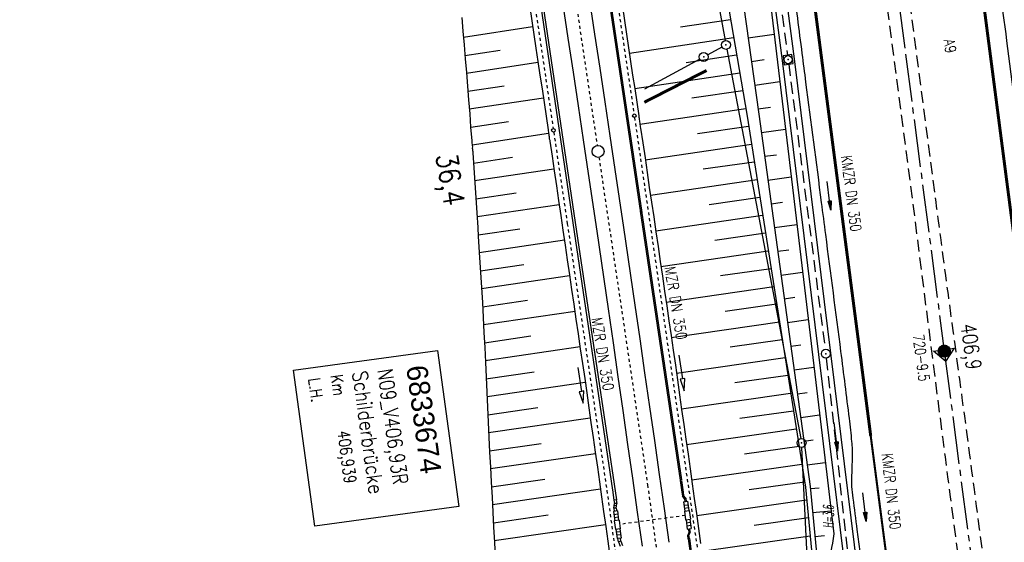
# Model space of a CAD drawing. Extents: x 445979 to 446615, y 447871 to 449065.
# Tile 15 of 47: x 446156 to 446320, y 448257 to 448344. Entities that reach past the tile are written whole.
import ezdxf
from ezdxf.enums import TextEntityAlignment as Align

# ---------------------------------------------------------------- set-up
doc = ezdxf.new("R2010")
doc.units = 0
doc.header["$LTSCALE"] = 2
doc.header["$MEASUREMENT"] = 0
for name, pattern in [('ACAD_ISO03W100', [0.5, 0.25, -0.25]), ('ACAD_ISO10W100W', [0.5, 0.25, -0.25]), ('ACHSE', [5.5, 4, -0.5, 0.5, -0.5]), ('AUSGEZOGEN', [0]), ('EINAUSFÄDELUNG', [3.5, 2.5, -1]), ('GEMARKBAB', [3.7, 2, -0.5, 0.1, -0.5, 0.1, -0.5]), ('GESTRICH-X2', [1.5, 1, -0.5]), ('STRICHLINIEX2', [0.5, 0.25, -0.25])]:
    doc.linetypes.add(name, pattern=pattern)
doc.layers.get('0').update_dxf_attribs({"linetype": 'AUSGEZOGEN'})
for name, color, linetype in [('199-GEMARKGRZ', 7, 'GEMARKBAB'), ('199-GRENZL', 8, 'AUSGEZOGEN'), ('199-GRENZL-BAB', 7, 'AUSGEZOGEN'), ('199-GRENZP', 8, 'AUSGEZOGEN'), ('199-GRENZP-BAB', 7, 'AUSGEZOGEN'), ('ACHSETOP', 250, 'ACHSE'), ('ANMERKUNG', 7, 'CONTINUOUS'), ('BOESCHG', 250, 'AUSGEZOGEN'), ('BW-SCHRIFT', 250, 'AUSGEZOGEN'), ('DB-Bahnachse', 7, 'CONTINUOUS'), ('DB-Boeschungen', 15, 'CONTINUOUS'), ('DB-Gleisachse', 7, 'CONTINUOUS'), ('DB-Kabelanlagen', 15, 'CONTINUOUS'), ('DB-Tiefenentwässerung', 15, 'CONTINUOUS'), ('EINAUSF', 250, 'EINAUSFÄDELUNG'), ('FBRTOP', 250, 'AUSGEZOGEN'), ('HEKT_B', 250, 'CONTINUOUS'), ('KANAL', 7, 'GESTRICH-X2'), ('LAERMWAND', 1, 'AUSGEZOGEN'), ('MS-UEBERFAHRT', 250, 'GESTRICH-X2'), ('MULDE', 250, 'AUSGEZOGEN'), ('Netzknoten_PKT', 7, 'CONTINUOUS'), ('Netzknoten_PKT-NR', 7, 'CONTINUOUS'), ('Netzknoten_SIGNATUR', 7, 'CONTINUOUS'), ('PFEIL', 7, 'CONTINUOUS'), ('PFEILTOP', 200, 'AUSGEZOGEN'), ('SCHRIFT', 7, 'AUSGEZOGEN'), ('SCHSYMBOL', 200, 'AUSGEZOGEN'), ('TEXTO', 4, 'CONTINUOUS')]:
    doc.layers.add(name, color=color, linetype=linetype)
doc.styles.add('ROMANS', font='romans.shx', dxfattribs={"width": 0.8})
doc.styles.add('UNIR-O', font='unir_o.shx', dxfattribs={"height": 2.5})

# ---------------------------------------------------------------- blocks, each defined once
blk = doc.blocks.new('*X15')
at = {"color": 0}
for p, q in [((212.23, 257.39), (213.24, 258.4)), ((212.24, 257.33), (213.31, 258.4)), ((212.24, 257.47), (213.17, 258.4)), ((212.24, 257.26), (213.37, 258.39)), ((212.24, 257.55), (213.09, 258.39)), ((212.25, 257.2), (213.43, 258.38)), ((212.26, 257.63), (213, 258.37)), ((212.27, 257.14), (213.49, 258.37)), ((212.28, 257.09), (213.55, 258.35)), ((212.29, 257.73), (212.9, 258.35)), ((212.3, 257.04), (213.6, 258.33)), ((212.32, 256.99), (213.65, 258.31)), ((212.34, 257.86), (212.78, 258.29)), ((212.35, 256.94), (213.69, 258.29)), ((212.37, 256.9), (213.74, 258.26)), ((212.4, 256.85), (213.78, 258.24)), ((212.43, 256.81), (213.83, 258.21)), ((212.46, 256.77), (213.86, 258.18)), ((212.49, 256.73), (213.9, 258.14)), ((212.53, 256.7), (213.94, 258.11)), ((212.56, 256.66), (213.97, 258.07)), ((212.6, 256.63), (214.01, 258.03)), ((212.64, 256.6), (214.04, 257.99)), ((212.68, 256.57), (214.07, 257.95)), ((212.73, 256.54), (214.09, 257.91)), ((212.77, 256.52), (214.12, 257.86)), ((212.82, 256.49), (214.14, 257.82)), ((212.87, 256.47), (214.16, 257.77)), ((212.92, 256.45), (214.18, 257.72)), ((212.97, 256.44), (214.2, 257.66)), ((213.03, 256.42), (214.21, 257.6)), ((213.09, 256.41), (214.22, 257.54)), ((213.16, 256.41), (214.23, 257.48)), ((213.22, 256.4), (214.23, 257.41)), ((213.3, 256.41), (214.23, 257.34)), ((213.38, 256.41), (214.22, 257.26)), ((213.46, 256.43), (214.2, 257.17)), ((213.56, 256.46), (214.18, 257.07)), ((213.69, 256.51), (214.12, 256.95))]:
    blk.add_line(p, q, dxfattribs=at)
blk = doc.blocks.new('SRMAST2')
at = {"color": 0}
blk.add_circle((0, 0), 0.999, dxfattribs=at)
blk.add_point((0, 0), dxfattribs=at)
blk.add_blockref('*X15', (-213.23, -257.4))
blk = doc.blocks.new('GST')
at = {"color": 0}
blk.add_circle((0, 0), 0.75, dxfattribs=at)
blk.add_point((0, 0), dxfattribs=at)
blk = doc.blocks.new('10')
blk.add_blockref('GST', (0, 0))
blk = doc.blocks.new('20')
blk.add_lwpolyline([(-0.75, -0.75), (0.75, -0.75), (0.75, 0.75), (-0.75, 0.75)], close=True)
blk.add_circle((0, 0), 0.676)
blk.add_point((0, 0))
blk = doc.blocks.new('PFEIL2')
at = {"color": 0}
for p, q in [((0.88, 0), (-2.4, -0.01)), ((0.88, -0.27), (0.88, 0.28)), ((0.88, 0.28), (2.43, 0.01)), ((0.91, 0.27), (0.88, 0.26)), ((0.97, 0.26), (0.88, 0.25)), ((1.02, 0.25), (0.88, 0.23)), ((1.07, 0.24), (0.88, 0.21)), ((1.13, 0.23), (0.88, 0.19)), ((1.18, 0.22), (0.88, 0.17)), ((1.24, 0.21), (0.88, 0.15)), ((1.29, 0.21), (0.88, 0.14)), ((1.34, 0.2), (0.88, 0.12)), ((1.4, 0.19), (0.88, 0.1)), ((1.45, 0.18), (0.88, 0.08)), ((1.51, 0.17), (0.88, 0.06)), ((1.56, 0.16), (0.88, 0.04)), ((1.61, 0.15), (0.88, 0.02)), ((1.67, 0.14), (0.88, 0.01)), ((1.72, 0.13), (0.88, -0.01)), ((1.78, 0.12), (0.88, -0.03)), ((1.83, 0.11), (0.88, -0.05)), ((1.88, 0.1), (0.88, -0.07)), ((1.94, 0.09), (0.88, -0.09)), ((2.05, 0.08), (0.88, -0.12)), ((1.99, 0.08), (0.88, -0.11)), ((2.1, 0.07), (0.88, -0.14)), ((2.15, 0.06), (0.88, -0.16)), ((2.21, 0.05), (0.88, -0.18)), ((2.26, 0.04), (0.88, -0.2)), ((2.32, 0.03), (0.88, -0.22)), ((2.37, 0.02), (0.88, -0.23)), ((2.42, 0.01), (0.88, -0.25)), ((2.43, 0.01), (0.88, -0.27))]:
    blk.add_line(p, q, dxfattribs=at)
blk = doc.blocks.new('PKT')
at = {"color": 0}
blk.add_circle((0, 0), 0.15, dxfattribs=at)
blk.add_point((0, 0), dxfattribs=at)
blk = doc.blocks.new('Station_Netzknoten')
at = {"layer": 'Netzknoten_SIGNATUR'}
for p, q in [((-1.75, 0.5), (1.75, 0.5)), ((0, -1.5), (-1.75, 0.5)), ((0, -1.5), (1.75, 0.5))]:
    blk.add_line(p, q, dxfattribs=at)
blk.add_point((0, 0), dxfattribs=at)

msp = doc.modelspace()

# ---------------------------------------------------------------- linework, layer by layer
at = {"layer": '199-GEMARKGRZ', "const_width": 0.5, "flags": 128}
msp.add_lwpolyline([(446270.54, 448335.7), (446260.15, 448330.39)], dxfattribs=at)
at = {"layer": '199-GRENZL'}
for p, q in [((446273.11, 448339.62), (446270.73, 448338.32)), ((446269.41, 448337.6), (446260.16, 448332.57))]:
    msp.add_line(p, q, dxfattribs=at)
at = {"layer": '199-GRENZL-BAB', "flags": 128}
for points in [[(446261.62, 448406.1), (446273.63, 448340.72)], [(446273.91, 448339.24), (446286.25, 448274.27)], [(446289.61, 448208.05), (446286.43, 448272.78)]]:
    msp.add_lwpolyline(points, dxfattribs=at)
at = {"layer": 'ACHSETOP'}
for p, q in [((446294.08, 448412.82), (446303.76, 448338.45)), ((446303.76, 448338.45), (446310.22, 448288.86)), ((446310.22, 448288.86), (446329.58, 448140.12))]:
    msp.add_line(p, q, dxfattribs=at)
at = {"layer": 'BOESCHG'}
for p, q in [((446277.27, 448342.63), (446277.27, 448342.63)), ((446277.47, 448341.17), (446281.81, 448341.78)), ((446277.82, 448338.67), (446277.83, 448338.67)), ((446278.03, 448337.21), (446280.16, 448337.51)), ((446278.38, 448334.71), (446278.38, 448334.71)), ((446278.59, 448333.25), (446282.76, 448333.84)), ((446278.94, 448330.75), (446278.94, 448330.75)), ((446279.15, 448329.29), (446281.19, 448329.58)), ((446279.49, 448326.79), (446279.49, 448326.79)), ((446279.7, 448325.33), (446283.71, 448325.88)), ((446280.04, 448322.83), (446280.04, 448322.83)), ((446280.24, 448321.37), (446282.21, 448321.64)), ((446280.59, 448318.86), (446280.59, 448318.86)), ((446280.79, 448317.4), (446284.66, 448317.94)), ((446281.13, 448314.9), (446281.13, 448314.9)), ((446281.33, 448313.44), (446283.23, 448313.7)), ((446281.68, 448310.94), (446281.68, 448310.94)), ((446281.88, 448309.48), (446285.61, 448309.99)), ((446282.22, 448306.98), (446282.23, 448306.98)), ((446282.42, 448305.52), (446284.25, 448305.77)), ((446282.77, 448303.01), (446282.77, 448303.01)), ((446282.97, 448301.55), (446286.56, 448302.05)), ((446283.32, 448299.05), (446283.32, 448299.05)), ((446283.52, 448297.59), (446285.28, 448297.83)), ((446283.86, 448295.09), (446283.86, 448295.09)), ((446284.06, 448293.63), (446287.51, 448294.1)), ((446284.41, 448291.13), (446284.41, 448291.13)), ((446284.61, 448289.67), (446286.3, 448289.9)), ((446284.95, 448287.16), (446284.95, 448287.16)), ((446285.15, 448285.7), (446288.46, 448286.16)), ((446285.5, 448283.2), (446285.5, 448283.2)), ((446285.7, 448281.74), (446287.32, 448281.96)), ((446286.05, 448279.24), (446286.05, 448279.24)), ((446286.25, 448277.78), (446289.41, 448278.21)), ((446286.59, 448275.28), (446286.59, 448275.28)), ((446286.79, 448273.82), (446288.34, 448274.03)), ((446287.14, 448271.31), (446287.14, 448271.31)), ((446287.34, 448269.85), (446290.36, 448270.27)), ((446287.68, 448267.35), (446287.69, 448267.35)), ((446287.87, 448265.89), (446289.36, 448266.03)), ((446288.11, 448263.37), (446288.11, 448263.37)), ((446288.25, 448261.91), (446291.32, 448262.2)), ((446288.49, 448259.39), (446288.49, 448259.39)), ((446288.62, 448257.92), (446290.2, 448258.07))]:
    msp.add_line(p, q, dxfattribs=at)
at = {"layer": 'BOESCHG', "flags": 128}
for points in [[(446195.93, 448730.07), (446215.7, 448640.62), (446227.58, 448578.84), (446237.89, 448528.42), (446257.19, 448440.47), (446264.06, 448404.83), (446270.52, 448372.5), (446271.63, 448361.22), (446277.3, 448328.08), (446287.05, 448266.12), (446289.2, 448243.33), (446292.27, 448226.67), (446298.26, 448185.83), (446304.28, 448143.02), (446309.87, 448103.78)], [(446196.51, 448730.22), (446216.28, 448640.75), (446228.17, 448578.96), (446238.48, 448528.55), (446257.78, 448440.6), (446265.04, 448405.03), (446271.5, 448372.69), (446274.57, 448361.77), (446279.27, 448328.39), (446287.84, 448266.23), (446290, 448243.41), (446293.25, 448226.86), (446299.25, 448185.98), (446305.08, 448143.13), (446310.66, 448103.89)]]:
    msp.add_lwpolyline(points, dxfattribs=at)
at = {"layer": 'BW-SCHRIFT'}
msp.add_lwpolyline([(446225.61, 448288.95), (446229.18, 448262.9), (446205.17, 448259.61), (446201.6, 448285.66)], close=True, dxfattribs=at)
at = {"layer": 'DB-Bahnachse', "linetype": 'ACAD_ISO10W100W'}
for points in [[(446237.08, 448420), (446245.95, 448365.9), (446252.29, 448323.19)], [(446252.58, 448321.21), (446260.7, 448266.5), (446266.48, 448224.19)]]:
    msp.add_lwpolyline(points, dxfattribs=at)
at = {"layer": 'DB-Bahnachse', "linetype": 'Continuous'}
msp.add_circle((446252.43, 448322.2), 1, dxfattribs=at)
at = {"layer": 'DB-Boeschungen', "linetype": 'Continuous'}
for points in [[(446241.02, 448346.28), (446241.36, 448344), (446241.69, 448341.73), (446242.03, 448339.45), (446242.37, 448337.18), (446242.71, 448334.9), (446243.09, 448332.63), (446243.43, 448330.36), (446243.77, 448328.08), (446244.1, 448325.8), (446244.13, 448325.61), (446244.16, 448325.41), (446244.17, 448325.26), (446244.2, 448325.06), (446244.22, 448324.86), (446244.25, 448324.66), (446244.27, 448324.47), (446244.3, 448324.27), (446244.37, 448324.07), (446244.4, 448323.88), (446244.76, 448321.4), (446245.12, 448318.93), (446245.49, 448316.45), (446245.85, 448313.98), (446246.21, 448311.51), (446246.57, 448309.03), (446246.94, 448306.56), (446247.3, 448304.08), (446247.66, 448301.61), (446248.02, 448299.14), (446248.39, 448296.66), (446248.75, 448294.19), (446249.11, 448291.71), (446249.47, 448289.24), (446249.84, 448286.77), (446250.2, 448284.29), (446250.55, 448281.87), (446250.87, 448279.39), (446251.23, 448276.91), (446251.59, 448274.44), (446251.96, 448271.96), (446252.32, 448269.49), (446252.68, 448267.02), (446252.99, 448264.54), (446253.36, 448262.06), (446253.72, 448259.59), (446254.08, 448257.11), (446254.39, 448254.63)], [(446256.49, 448346.32), (446256.82, 448344.04), (446257.16, 448341.76), (446257.5, 448339.49), (446257.84, 448337.21), (446258.17, 448334.94), (446258.56, 448332.67), (446258.9, 448330.39), (446259.23, 448328.12), (446259.26, 448327.92), (446259.28, 448327.72), (446259.31, 448327.52), (446259.33, 448327.32), (446259.36, 448327.12), (446259.39, 448326.88), (446259.42, 448326.68), (446259.44, 448326.48), (446259.47, 448326.28), (446259.54, 448326.09), (446259.9, 448323.61), (446260.27, 448321.14), (446260.63, 448318.67), (446260.99, 448316.19), (446261.35, 448313.72), (446261.72, 448311.24), (446262.08, 448308.77), (446262.44, 448306.3), (446262.8, 448303.82), (446263.17, 448301.35), (446263.53, 448298.87), (446263.89, 448296.4), (446264.25, 448293.93), (446264.62, 448291.45), (446264.98, 448288.98), (446265.34, 448286.5), (446265.7, 448284.03), (446266.02, 448281.55), (446266.38, 448279.08), (446266.74, 448276.6), (446267.1, 448274.13), (446267.47, 448271.65), (446267.78, 448269.17), (446268.14, 448266.7), (446268.5, 448264.22), (446268.87, 448261.75), (446269.19, 448259.22), (446269.55, 448256.75)], [(446229.7, 448344.55), (446229.88, 448342.25), (446230.07, 448339.96), (446230.26, 448337.67), (446230.45, 448335.37), (446230.64, 448333.08), (446230.83, 448330.78), (446231.02, 448328.49), (446231.15, 448326.24), (446231.34, 448323.94), (446231.36, 448323.74), (446231.39, 448323.55), (446231.41, 448323.35), (446231.44, 448323.15), (446231.46, 448322.95), (446231.44, 448322.75), (446231.46, 448322.55), (446231.49, 448322.35), (446231.51, 448322.15), (446231.54, 448321.95), (446231.7, 448319.45), (446231.87, 448316.95), (446232.03, 448314.45), (446232.19, 448311.96), (446232.36, 448309.46), (446232.44, 448308.01)], [(446274.55, 448344.16), (446266.19, 448342.94)], [(446241.49, 448342.96), (446229.97, 448341.21)], [(446257.66, 448338.6), (446275.05, 448341.23)], [(446230.19, 448338.21), (446236.08, 448339.1)], [(446242.39, 448337.03), (446230.47, 448335.22)], [(446275.56, 448338.23), (446267.15, 448337)], [(446258.55, 448332.67), (446276.07, 448335.3)], [(446230.7, 448332.23), (446236.78, 448333.15)], [(446276.58, 448332.3), (446268.1, 448331.07)], [(446243.32, 448331.1), (446230.92, 448329.23)], [(446259.42, 448326.73), (446277.08, 448329.36)], [(446231.2, 448326.24), (446237.48, 448327.19)], [(446277.57, 448326.36), (446269.05, 448325.14)], [(446244.18, 448325.16), (446231.43, 448323.25)], [(446260.32, 448320.79), (446278.03, 448323.42)], [(446231.65, 448320.25), (446238.13, 448321.22)], [(446278.5, 448320.42), (446270, 448319.2)], [(446245.08, 448319.22), (446231.83, 448317.25)], [(446261.21, 448314.86), (446278.97, 448317.48)], [(446232.01, 448314.25), (446238.78, 448315.26)], [(446279.44, 448314.49), (446270.96, 448313.27)], [(446245.94, 448313.29), (446232.23, 448311.25)], [(446262.06, 448308.92), (446279.9, 448311.54)], [(446232.41, 448308.25), (446239.39, 448309.28)], [(446232.44, 448308), (446232.64, 448304.45), (446232.8, 448301.95), (446232.97, 448299.45), (446233.13, 448296.95), (446233.24, 448294.45), (446233.36, 448291.94), (446233.52, 448289.44), (446233.63, 448286.99), (446233.75, 448284.48), (446233.86, 448281.98), (446233.97, 448279.47), (446234.09, 448276.97), (446234.2, 448274.46), (446234.32, 448271.96), (446234.48, 448269.46), (446234.6, 448266.95), (446234.76, 448264.45), (446234.87, 448261.95), (446234.99, 448259.44), (446235.15, 448256.94), (446235.27, 448254.44)], [(446246.84, 448307.35), (446232.59, 448305.25)], [(446280.37, 448308.55), (446271.91, 448307.34)], [(446262.91, 448302.98), (446280.84, 448305.6)], [(446232.81, 448302.26), (446240.04, 448303.32)], [(446281.31, 448302.61), (446272.86, 448301.41)], [(446247.69, 448301.41), (446232.99, 448299.26)], [(446263.81, 448297.04), (446281.77, 448299.66)], [(446233.17, 448296.25), (446240.64, 448297.35)], [(446282.24, 448296.67), (446273.67, 448295.46)], [(446248.59, 448295.48), (446233.3, 448293.25)], [(446264.66, 448291.1), (446282.7, 448293.72)], [(446233.47, 448290.24), (446241.24, 448291.38)], [(446249.44, 448289.54), (446233.6, 448287.24)], [(446283.17, 448290.73), (446274.47, 448289.51)], [(446265.51, 448285.16), (446283.64, 448287.78)], [(446233.73, 448284.23), (446241.79, 448285.4)], [(446284.11, 448284.79), (446275.27, 448283.55)], [(446250.29, 448283.6), (446233.9, 448281.23)], [(446266.36, 448279.22), (446284.57, 448281.84)], [(446234.03, 448278.22), (446242.4, 448279.43)], [(446285.04, 448278.85), (446276.08, 448277.6)], [(446251.14, 448277.66), (446234.16, 448275.21)], [(446267.21, 448273.28), (446285.51, 448275.9)], [(446234.34, 448272.21), (446242.95, 448273.45)], [(446285.98, 448272.92), (446276.88, 448271.65)], [(446251.99, 448271.72), (446234.46, 448269.2)], [(446268.06, 448267.34), (446286.44, 448269.96)], [(446234.64, 448266.2), (446243.55, 448267.48)], [(446286.91, 448266.98), (446277.68, 448265.7)], [(446252.84, 448265.78), (446234.82, 448263.2)], [(446268.91, 448261.4), (446287.25, 448264.01)], [(446234.99, 448260.2), (446244.1, 448261.5)], [(446253.69, 448259.84), (446235.12, 448257.19)], [(446287.53, 448261.01), (446278.48, 448259.75)], [(446269.74, 448255.46), (446287.81, 448258.02)]]:
    msp.add_lwpolyline(points, dxfattribs=at)
at = {"layer": 'DB-Gleisachse', "linetype": 'Continuous'}
for p, q in [((446247.45, 448341.09), (446246.59, 448346.74)), ((446251.9, 448341.77), (446251.04, 448347.41)), ((446252.76, 448336.11), (446251.9, 448341.76)), ((446248.31, 448335.44), (446247.45, 448341.09)), ((446249.16, 448329.79), (446248.31, 448335.44)), ((446253.61, 448330.46), (446252.76, 448336.11)), ((446254.45, 448324.81), (446253.61, 448330.46)), ((446250, 448324.14), (446249.16, 448329.79)), ((446250.84, 448318.49), (446250, 448324.14)), ((446255.3, 448319.15), (446254.45, 448324.81)), ((446256.73, 448309.51), (446255.3, 448319.15)), ((446252.27, 448308.86), (446250.84, 448318.49)), ((446258.62, 448296.53), (446256.73, 448309.51)), ((446254.17, 448295.88), (446252.28, 448308.86)), ((446254.99, 448290.23), (446254.17, 448295.89)), ((446259.44, 448290.88), (446258.62, 448296.53)), ((446260.26, 448285.22), (446259.44, 448290.88)), ((446255.81, 448284.58), (446254.99, 448290.23)), ((446256.62, 448278.92), (446255.81, 448284.58)), ((446261.08, 448279.56), (446260.26, 448285.22)), ((446261.89, 448273.91), (446261.08, 448279.56)), ((446257.43, 448273.27), (446256.62, 448278.92)), ((446258.24, 448267.61), (446257.43, 448273.27)), ((446262.69, 448268.25), (446261.89, 448273.9)), ((446263.5, 448262.59), (446262.69, 448268.25)), ((446259.04, 448261.96), (446258.24, 448267.61)), ((446259.84, 448256.3), (446259.04, 448261.96)), ((446264.29, 448256.93), (446263.5, 448262.59))]:
    msp.add_line(p, q, dxfattribs=at)
at = {"layer": 'DB-Kabelanlagen', "linetype": 'Continuous'}
for p, q in [((446251.39, 448366.71), (446259.52, 448311.93)), ((446251.6, 448366.74), (446259.73, 448311.97)), ((446240.11, 448365.03), (446248.24, 448310.26)), ((446240.51, 448365.09), (446248.64, 448310.32)), ((446259.47, 448312.24), (446266.14, 448267.31)), ((446259.68, 448312.27), (446266.35, 448267.34)), ((446248.24, 448310.26), (446254.86, 448265.63)), ((446248.64, 448310.32), (446255.51, 448264.02)), ((446266.15, 448267.24), (446266.42, 448265.28)), ((446266.36, 448267.27), (446266.63, 448265.3)), ((446254.85, 448265.7), (446255.09, 448263.97)), ((446255.25, 448265.76), (446255.25, 448265.72)), ((446266.42, 448265.28), (446266.62, 448265.3)), ((446266.42, 448265.28), (446266.5, 448264.67)), ((446266.5, 448264.67), (446266.7, 448264.76)), ((446266.86, 448264.21), (446266.5, 448264.67)), ((446266.62, 448265.3), (446266.7, 448264.76)), ((446267.06, 448264.29), (446266.7, 448264.76)), ((446266.86, 448264.55), (446266.7, 448264.42)), ((446255.06, 448262.65), (446255.16, 448263.41)), ((446255.48, 448264.02), (446255.09, 448263.97)), ((446255.09, 448263.97), (446255.16, 448263.41)), ((446255.51, 448263.01), (446255.12, 448263.06)), ((446255.57, 448263.42), (446255.16, 448263.41)), ((446255.47, 448262.65), (446255.57, 448263.42)), ((446255.48, 448264.02), (446255.57, 448263.42)), ((446266.71, 448263.68), (446267.36, 448263.77)), ((446266.71, 448263.68), (446266.92, 448262.13)), ((446266.79, 448263.12), (446267.43, 448263.21)), ((446267.06, 448264.29), (446266.86, 448264.21)), ((446266.86, 448264.21), (446266.93, 448263.71)), ((446267.06, 448264.29), (446267.14, 448263.74)), ((446267.36, 448263.77), (446267.57, 448262.22)), ((446255.66, 448262.17), (446255.02, 448262.08)), ((446255.02, 448262.08), (446255.23, 448260.53)), ((446255.06, 448262.65), (446255.14, 448262.1)), ((446255.47, 448262.65), (446255.06, 448262.65)), ((446255.74, 448261.61), (446255.09, 448261.52)), ((446255.47, 448262.65), (446255.54, 448262.15)), ((446255.66, 448262.17), (446255.87, 448260.62)), ((446266.85, 448262.12), (446267.64, 448262.23)), ((446266.85, 448262.12), (446267.05, 448260.69)), ((446266.86, 448262.63), (446267.5, 448262.72)), ((446267.64, 448262.23), (446267.84, 448260.79)), ((446255.95, 448260.63), (446255.15, 448260.52)), ((446255.15, 448260.52), (446255.35, 448259.09)), ((446255.8, 448261.12), (446255.16, 448261.03)), ((446255.95, 448260.63), (446256.14, 448259.19)), ((446267.05, 448260.69), (446267.84, 448260.79)), ((446267.12, 448260.7), (446267.33, 448259.15)), ((446267.19, 448260.2), (446267.83, 448260.29)), ((446267.25, 448259.7), (446267.9, 448259.79)), ((446267.76, 448260.78), (446267.97, 448259.24)), ((446256.14, 448259.19), (446255.35, 448259.09)), ((446255.42, 448259.1), (446255.64, 448257.55)), ((446256.14, 448258.69), (446255.49, 448258.6)), ((446256.2, 448258.19), (446255.56, 448258.11)), ((446256.07, 448259.18), (446256.28, 448257.64)), ((446267.33, 448259.15), (446267.97, 448259.24)), ((446267.62, 448258.68), (446267.39, 448258.13)), ((446267.48, 448257.53), (446267.39, 448258.13)), ((446267.39, 448258.13), (446267.61, 448258.1)), ((446267.71, 448258.35), (446267.52, 448258.43)), ((446267.62, 448258.68), (446267.55, 448259.18)), ((446267.83, 448258.65), (446267.61, 448258.1)), ((446267.68, 448257.56), (446267.61, 448258.1)), ((446267.62, 448258.68), (446267.83, 448258.65)), ((446267.83, 448258.65), (446267.76, 448259.21)), ((446256.28, 448257.64), (446255.64, 448257.55)), ((446255.83, 448257.02), (446255.76, 448257.57)), ((446256.22, 448257.12), (446255.83, 448257.02)), ((446255.83, 448257.02), (446256.13, 448256.3)), ((446256.22, 448257.12), (446256.16, 448257.62)), ((446256.22, 448257.12), (446256.52, 448256.41)), ((446267.47, 448257.53), (446267.68, 448257.56)), ((446267.48, 448257.53), (446273.58, 448212.85)), ((446267.68, 448257.56), (446273.79, 448212.88))]:
    msp.add_line(p, q, dxfattribs=at)
at = {"layer": 'DB-Kabelanlagen', "linetype": 'STRICHLINIEX2'}
msp.add_line((446266.95, 448261.4), (446256.03, 448259.91), dxfattribs=at)
at = {"layer": 'DB-Tiefenentwässerung', "linetype": 'ACAD_ISO03W100'}
for p, q in [((446252.71, 448367.01), (446258.43, 448328.45)), ((446239.17, 448364.89), (446244.95, 448326)), ((446258.52, 448327.85), (446270, 448249.01)), ((446245.03, 448325.41), (446247.3, 448310.12)), ((446247.3, 448310.12), (446253.92, 448265.49)), ((446253.91, 448265.57), (446256.43, 448247.16))]:
    msp.add_line(p, q, dxfattribs=at)
at = {"layer": 'DB-Tiefenentwässerung', "linetype": 'Continuous'}
for points in [[(446265.93, 448288.18), (446266.53, 448284.22), (446266.14, 448284.16), (446266.83, 448282.24), (446266.93, 448284.28), (446266.53, 448284.22)], [(446249.07, 448286.09), (446249.67, 448282.13), (446249.28, 448282.07), (446249.97, 448280.16), (446250.07, 448282.19), (446249.67, 448282.13)]]:
    msp.add_lwpolyline(points, dxfattribs=at)
for centre in [(446258.48, 448328.15), (446244.99, 448325.71)]:
    msp.add_circle(centre, 0.3, dxfattribs=at)
at = {"layer": 'EINAUSF', "const_width": 0.35, "flags": 128}
msp.add_lwpolyline([(446297.94, 448274.7), (446301.09, 448250.54, -0.000004)], format="xyb", dxfattribs=at)
at = {"layer": 'FBRTOP', "const_width": 0.5}
for points in [[(446307.97, 448414.63, 0.000001), (446312.81, 448377.44, -0.000001), (446317.65, 448340.25), (446324.1, 448290.67), (446343.46, 448141.93, -0.000003), (446347.78, 448108.74, 0.000004)], [(446280.2, 448411.01, 0.000001), (446285.04, 448373.83, -0.000001), (446289.88, 448336.64), (446296.34, 448287.06), (446297.94, 448274.7, -0.000004)]]:
    msp.add_lwpolyline(points, format="xyb", dxfattribs=at)
at = {"layer": 'FBRTOP'}
for points in [[(446284.92, 448350.29, -0.000569), (446286.46, 448338.55, -0.000027), (446287.08, 448333.75, -0.000007), (446289.69, 448313.68, -0.000039), (446290.38, 448308.33, -0.000011), (446292.92, 448288.79, -0.001957), (446294.32, 448277.61, -0.005659), (446294.75, 448273.74, -0.008178), (446294.86, 448272.41, -0.02248), (446294.87, 448271.93, -0.002011), (446294.85, 448271.17, 0.00093), (446294.8, 448269.53, 0.000345), (446294.74, 448267.62, 0.00127), (446294.73, 448267.09, 0.026277), (446294.76, 448266.25, 0.011347), (446294.96, 448264.3, 0.000134), (446295.64, 448259.05, 0.000036), (446298.19, 448239.42, 0.000002), (446300.71, 448220.06, -0.000009), (446301.39, 448214.83, -0.000327), (446302.98, 448202.47, 0.000286), (446304.58, 448190.11, 0.001369), (446306.24, 448177.62, -0.00141), (446307.84, 448165.48, -0.000091)], [(446294.81, 448538.97), (446298.03, 448514.18), (446301.26, 448489.39), (446304.49, 448464.6), (446307.71, 448439.8), (446310.94, 448415.01, 0.000001), (446315.78, 448377.83, -0.000001), (446320.62, 448340.64), (446327.08, 448291.06)], [(446276.85, 448412.78, -0.000015), (446279.81, 448389.6, 0.000226)]]:
    msp.add_lwpolyline(points, format="xyb", dxfattribs=at)
at = {"layer": 'KANAL', "linetype": 'GESTRICH-X2'}
for p, q in [((446277.72, 448386.63), (446284.06, 448338.25)), ((446284.25, 448336.78), (446290.34, 448289.16)), ((446290.53, 448287.66), (446295.84, 448239.13))]:
    msp.add_line(p, q, dxfattribs=at)
at = {"layer": 'LAERMWAND'}
msp.add_lwpolyline([(446275.86, 448391.57), (446290.6, 448268.25), (446291.79, 448258.32, -0.006893), (446290.72, 448252.26, 0.04327), (446290.62, 448251.29, 0.027893), (446290.75, 448247.9, 0.0215), (446291.36, 448243.55, 0.058532), (446293.89, 448235.35, -0.068693), (446295.9, 448228.32, -0.002543), (446298.01, 448212.93, -0.000837), (446304.11, 448166.11, -0.000004), (446308.37, 448132.98, -0.000009), (446310.03, 448120.04, -0.000194), (446312.08, 448104.07, -0.000909)], format="xyb", dxfattribs=at)
at = {"layer": 'MS-UEBERFAHRT', "flags": 128}
for points in [[(446291.65, 448414.53), (446298.4, 448363.78), (446304.97, 448313.4), (446309.06, 448281.19, 0.000662), (446315.97, 448227.92, -0.000139), (446317.82, 448213.76, -0.00006), (446321.06, 448188.89, -0.000057), (446324.42, 448163.07, -0.000348), (446328.2, 448133.77, 0.000522), (446330.73, 448114.27, 0.000039), (446331.72, 448106.64, 0.000024)], [(446335.97, 448107.2, 0.000638), (446335.23, 448113.01, 0.001439), (446332.38, 448134.64, -0.001065), (446328.51, 448163.87, -0.000092), (446325.07, 448190.39, 0.000102), (446321.95, 448214.39, 0.000067), (446318.05, 448244.23, 0.000099), (446315.45, 448264.19, 0.001034), (446312.18, 448288.75, -0.000999), (446308.79, 448314.17, -0.000142), (446308.77, 448314.33, 0), (446302.22, 448364.53, -0.000179), (446300.04, 448381.32, -0.00009), (446295.7, 448414.82)]]:
    msp.add_lwpolyline(points, format="xyb", dxfattribs=at)
at = {"layer": 'MULDE'}
for points in [[(446275.03, 448399.69), (446276.62, 448387.23), (446283.16, 448337.39), (446295.29, 448239.22)], [(446277.01, 448399.94), (446278.61, 448387.49), (446285.14, 448337.64), (446303.52, 448188.92), (446309.71, 448139.29), (446314.18, 448104.35)]]:
    msp.add_lwpolyline(points, dxfattribs=at)
msp.add_lwpolyline([(446328.64, 448369.28, -0.000199), (446333.06, 448327.15, -0.000766), (446334.19, 448316.15, -0.000291), (446337.1, 448287.18, -0.003684), (446338.06, 448276.85, -0.028476), (446338.1, 448275.39, -0.013689), (446338.06, 448274.63, -0.001371), (446337.44, 448267.52, -0.008552), (446336.7, 448260.54, 0.040653), (446336.64, 448259.24, 0.011721), (446336.72, 448257.94, -0.003902), (446337.04, 448253.88, -0.0002), (446337.35, 448249.52, -0.005379), (446337.36, 448249.34, -0.00493), (446337.37, 448249.1, -0.00045), (446337.44, 448246.68, -0.002691), (446337.51, 448243.36, 0.00248), (446337.58, 448239.79, 0.011108), (446337.59, 448239.52, 0.00057)], format="xyb", dxfattribs=at)

# ---------------------------------------------------------------- block references
at = {"layer": '199-GRENZP', "rotation": 277.4163262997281}
msp.add_blockref('GST', (446270.07, 448337.96), dxfattribs=at)
at = {"layer": '199-GRENZP-BAB', "rotation": 277.4163262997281}
for p in [(446273.77, 448339.98), (446286.39, 448273.53)]:
    msp.add_blockref('GST', p, dxfattribs=at)
at = {"layer": 'HEKT_B'}
msp.add_blockref('SRMAST2', (446310.22, 448288.86), dxfattribs=at)
at = {"layer": 'Netzknoten_PKT'}
msp.add_blockref('PKT', (446310.25, 448288.6), dxfattribs=at)
at = {"layer": 'Netzknoten_SIGNATUR', "rotation": 8.200787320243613}
msp.add_blockref('Station_Netzknoten', (446310.25, 448288.6), dxfattribs=at)
at = {"layer": 'PFEIL'}
for p, rotation in [((446290.97, 448314.8), 277.3108000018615), ((446296.92, 448262.79), 276.243700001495)]:
    msp.add_blockref('PFEIL2', p, dxfattribs=dict(at, rotation=rotation))
at = {"layer": 'PFEILTOP', "rotation": 276.5495830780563}
msp.add_blockref('PFEIL2', (446292.11, 448274.55), dxfattribs=at)
at = {"layer": 'SCHSYMBOL', "rotation": 277.4164}
for name, p in [('20', (446284.15, 448337.51)), ('10', (446290.45, 448288.41))]:
    msp.add_blockref(name, p, dxfattribs=at)

# ---------------------------------------------------------------- texts
at = {"layer": 'ANMERKUNG', "style": 'ROMANS', "oblique": 7, "width": 0.5}
msp.add_text('H=3.6', height=1.8, rotation=90, dxfattribs=at).set_placement((446291.79, 448259.32))
at = {"layer": 'BW-SCHRIFT', "style": 'UNIR-O'}
msp.add_text('6833674', height=3.5, rotation=277.8009, dxfattribs=at).set_placement((446220.4, 448286.25))
at = {"layer": 'BW-SCHRIFT', "style": 'ROMANS'}
for s, height, width, p in [('L.H.', 2, 0.8, (446204.06, 448284.24)), ('Km', 2, 0.8, (446207.82, 448284.75)), ('Schilderbrücke', 2.5, 0.85, (446211.42, 448285.36)), ('N09_V406,93R', 2.5, 0.8, (446215.61, 448285.7)), ('406,939', 2, 0.8, (446208.94, 448275.45))]:
    msp.add_text(s, height=height, rotation=277.8009, dxfattribs=dict(at, width=width)).set_placement(p)
at = {"layer": 'DB-Bahnachse', "linetype": 'Continuous', "style": 'ROMANS', "width": 0.8337}
msp.add_text('36,4', height=3.5, rotation=279.286, dxfattribs=at).set_placement((446225.35, 448321.55))
at = {"layer": 'DB-Tiefenentwässerung', "linetype": 'Continuous', "style": 'ROMANS', "width": 0.8}
for p in [(446263.56, 448302.84), (446251.33, 448294.33)]:
    msp.add_text('MZR DN 350', height=1.8, rotation=279.26, dxfattribs=at).set_placement(p)
at = {"layer": 'HEKT_B', "style": 'ROMANS', "width": 0.8}
msp.add_text('406,9', height=2.5, rotation=277.4164, dxfattribs=at).set_placement((446312.97, 448293.25))
at = {"layer": 'Netzknoten_PKT-NR', "style": 'ROMANS', "width": 0.75}
msp.add_text('720-9.5', height=1.8, rotation=277.4135, dxfattribs=at).set_placement((446306, 448283.72), align=Align.RIGHT)
at = {"layer": 'SCHRIFT', "style": 'ROMANS', "width": 0.8}
msp.add_text('A9', height=1.8, rotation=278.9917, dxfattribs=at).set_placement((446310.12, 448340.79))
at = {"layer": 'TEXTO', "style": 'ROMANS', "width": 0.75}
for rotation, p in [(277.3108, (446293.8, 448315.07)), (276.2437, (446300.49, 448265.35))]:
    msp.add_text('KMZR DN 350', height=1.8, rotation=rotation, dxfattribs=at).set_placement(p, align=Align.CENTER)

doc.saveas('drawing.dxf')
